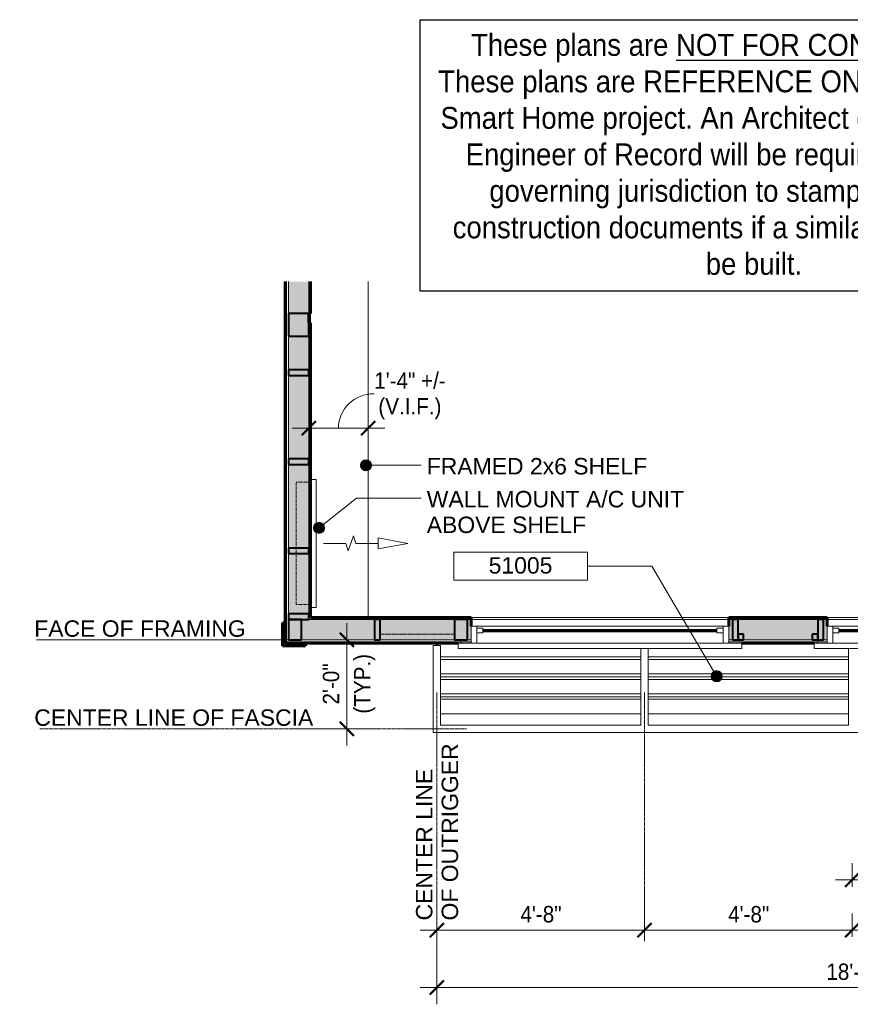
# Model space of a CAD drawing. Header units: inches. Extents: x -283 to 121, y -663 to -398.
# Tile 1 of 2: x -283 to -59, y -663 to -398. Entities that reach past the tile are written whole.
import ezdxf

# ---------------------------------------------------------------- set-up
doc = ezdxf.new("R2010")
doc.units = ezdxf.units.IN
doc.header["$MEASUREMENT"] = 0
for name, pattern in [('1B Hidden Short', [0.125, 0.09375, -0.03125]), ('3B Center Short', [0.59375, 0.375, -0.0625, 0.09375, -0.0625]), ('Dash', [0.25, 0.125, -0.125])]:
    doc.linetypes.add(name, pattern=pattern)
for name, color, linetype, lineweight in [('A-ANNO-DIMS', 1, 'Continuous', 9), ('A-ANNO-DIMS-48', 1, 'Continuous', 9), ('A-ANNO-NOTE', 2, 'Continuous', 9), ('A-ANNO-TEXT', 2, 'Continuous', 9), ('A-DETL', 5, 'Continuous', 9), ('A-FLOR-OTLN', 6, 'Continuous', 18), ('A-GENM', 6, 'Continuous', 9), ('A-GLAZ', 6, 'Continuous', 18), ('A-GLAZ-GLAS', 6, 'Continuous', 40), ('A-WALL', 2, 'Continuous', 60), ('A-WALL-PATT', 2, 'Continuous', 60), ('I-WALL', 2, 'Continuous', 18), ('M-EQPT', 2, 'Continuous', 9), ('S-BEAM', 4, 'Continuous', 9)]:
    doc.layers.add(name, color=color, linetype=linetype, lineweight=lineweight)
doc.styles.add('Arial', font='arial.ttf', dxfattribs={"width": 0.9, "height": 4.425898})
doc.styles.add('Arial_1', font='arial.ttf', dxfattribs={"height": 4.425898})
doc.dimstyles.new('Linear_-_3_32__Arial_2', dxfattribs={"dimscale": 12, "dimtxt": 4.5, "dimasz": 0.3125, "dimexe": 0.375, "dimexo": 0.375, "dimgap": 0.0625, "dimtad": 1, "dimdec": 3, "dimrnd": 0.125, "dimzin": 3, "dimdsep": 46, "dimlunit": 4, "dimtxsty": 'Arial', "dimblk1": 'OBLIQUE', "dimblk2": 'OBLIQUE', "dimsah": 1, "dimcen": 0.09, "dimdle": 0.375, "dimazin": 0, "dimtfac": 1, "dimtdec": 3, "dimtix": 1, "dimtmove": 0, "dimatfit": 3, "dimfxl": 1, "dimtvp": 1, "dimfrac": 2, "dimtolj": 1, "dimtzin": 0, "dimarcsym": 2})
doc.dimstyles.new('Linear_-_3_32__Arial_2_1', dxfattribs={"dimscale": 12, "dimtxt": 4.5, "dimasz": 0.1875, "dimexe": 0.375, "dimexo": 0.375, "dimgap": 0.0625, "dimtad": 1, "dimdec": 3, "dimrnd": 0.125, "dimzin": 3, "dimdsep": 46, "dimlunit": 4, "dimtxsty": 'Arial', "dimblk1": 'OBLIQUE', "dimblk2": 'OBLIQUE', "dimsah": 1, "dimcen": 0.09, "dimdle": 0.375, "dimazin": 0, "dimtfac": 1, "dimtdec": 3, "dimtix": 1, "dimtmove": 0, "dimatfit": 3, "dimfxl": 1, "dimtvp": 1, "dimfrac": 2, "dimtolj": 1, "dimtzin": 0, "dimarcsym": 2})
doc.dimstyles.new('Linear_-_3_32__Arial_Utility_Plans', dxfattribs={"dimscale": 12, "dimtxt": 4.5, "dimasz": 0.3125, "dimexe": 0.375, "dimexo": 0.375, "dimgap": 0.0625, "dimtad": 1, "dimrnd": 0.25, "dimzin": 3, "dimdsep": 46, "dimlunit": 4, "dimtxsty": 'Arial', "dimblk1": 'OBLIQUE', "dimblk2": 'OBLIQUE', "dimsah": 1, "dimcen": 0.09, "dimdle": 0.375, "dimazin": 0, "dimtfac": 1, "dimtix": 1, "dimtmove": 1, "dimatfit": 3, "dimfxl": 1, "dimtvp": 1, "dimfrac": 2, "dimtolj": 1, "dimtzin": 0, "dimarcsym": 2})
pattern_1 = [(135, (0, 0), (-4.006467, -4.006467), [])]
pattern_2 = [(0, (0, 0), (15.36, 3.84), [0.634, -10.886, 0.634, -10.886, -61.44]), (0, (0, 0), (15.36, 3.84), [-23.04, 0.634, -22.406, 0.634, -10.886, -26.88]), (0, (0, 0), (15.36, 3.84), [-57.6, 0.634, -7.046, 0.634, -18.566]), (120, (5.76, 1.92), (-11.005538, 11.38215), [0.634, -10.886, 0.634, -10.886, -61.44]), (120, (5.76, 1.92), (-11.005538, 11.38215), [-23.04, 0.634, -22.406, 0.634, -10.886, -26.88]), (120, (5.76, 1.92), (-11.005538, 11.38215), [-57.6, 0.634, -7.046, 0.634, -18.566]), (240, (7.68, 9.6), (-4.354462, -15.22215), [0.634, -10.886, 0.634, -10.886, -61.44]), (240, (7.68, 9.6), (-4.354462, -15.22215), [-23.04, 0.634, -22.406, 0.634, -10.886, -26.88]), (240, (7.68, 9.6), (-4.354462, -15.22215), [-57.6, 0.634, -7.046, 0.634, -18.566])]

# ---------------------------------------------------------------- blocks, each defined once
blk = doc.blocks.new('Single Fixed - 70_ x 18_-2846920-Bris-Soleil Plan')
at = {"layer": 'A-GLAZ'}
for p, q in [((-38.25, 4.94), (38.25, 4.94)), ((-38.25, 3.44), (-38.25, 4.94)), ((38.25, 3.44), (-38.25, 3.44)), ((34.75, 3.44), (-34.75, 3.44)), ((-34.75, 3.44), (-34.75, -1.13)), ((-33.2, 3.44), (-33.2, -1.13)), ((33.2, -1.13), (33.2, 3.44)), ((34.75, -1.13), (34.75, 3.44)), ((38.25, 4.94), (38.25, 3.44)), ((-33.2, 0.7), (-31.55, 0.7)), ((-31.55, 0.7), (-31.55, -0.55)), ((31.55, -0.55), (31.55, 0.7)), ((31.55, 0.7), (33.2, 0.7)), ((-34.75, -1.13), (34.75, -1.13)), ((-31.55, -0.55), (-33.2, -0.55)), ((33.2, -0.55), (31.55, -0.55))]:
    blk.add_line(p, q, dxfattribs=at)
at = {"layer": 'A-GLAZ-GLAS'}
for p, q in [((31.55, 0.25), (-31.55, 0.25)), ((-31.55, 0), (31.55, 0))]:
    blk.add_line(p, q, dxfattribs=at)
blk = doc.blocks.new('Dimension Lumber - 2x6-1930838-Bris-Soleil Plan')
at = {"layer": 'S-BEAM', "lineweight": 40}
for p, q in [((-204.79, -515.92), (-210.29, -515.92)), ((-210.29, -515.92), (-210.29, -517.42)), ((-210.29, -517.42), (-204.79, -517.42)), ((-204.79, -517.42), (-204.79, -515.92))]:
    blk.add_line(p, q, dxfattribs=at)
blk = doc.blocks.new('Dimension Lumber - 2x6-1930843-Bris-Soleil Plan')
at = {"layer": 'S-BEAM', "lineweight": 40}
for p, q in [((-185.54, -559.17), (-187.04, -559.17)), ((-187.04, -559.17), (-187.04, -564.67)), ((-185.54, -564.67), (-185.54, -559.17)), ((-187.04, -564.67), (-185.54, -564.67))]:
    blk.add_line(p, q, dxfattribs=at)
blk = doc.blocks.new('Dimension Lumber - 2x2-2030656-Bris-Soleil Plan')
at = {"layer": 'S-BEAM', "lineweight": 40}
for p, q in [((-87.54, -563.17), (-89.04, -563.17)), ((-89.04, -563.17), (-89.04, -564.67)), ((-89.04, -564.67), (-87.54, -564.67)), ((-87.54, -564.67), (-87.54, -563.17))]:
    blk.add_line(p, q, dxfattribs=at)
blk = doc.blocks.new('Dimension Lumber - 4x6-2698891-Bris-Soleil Plan')
at = {"layer": 'S-BEAM', "lineweight": 40}
for p, q in [((-162.04, -559.17), (-165.54, -559.17)), ((-165.54, -559.17), (-165.54, -564.67)), ((-162.04, -564.67), (-162.04, -559.17)), ((-165.54, -564.67), (-162.04, -564.67))]:
    blk.add_line(p, q, dxfattribs=at)
blk = doc.blocks.new('Dimension Lumber - 2x6-2817566-Bris-Soleil Plan')
at = {"layer": 'S-BEAM', "lineweight": 40}
for p, q in [((-89.04, -559.17), (-90.54, -559.17)), ((-90.54, -559.17), (-90.54, -564.67)), ((-89.04, -564.67), (-89.04, -559.17)), ((-90.54, -564.67), (-89.04, -564.67))]:
    blk.add_line(p, q, dxfattribs=at)
blk = doc.blocks.new('Dimension Lumber - 2x6-1930878-Bris-Soleil Plan')
at = {"layer": 'S-BEAM', "lineweight": 40}
for p, q in [((-204.79, -491.92), (-210.29, -491.92)), ((-210.29, -491.92), (-210.29, -493.42)), ((-210.29, -493.42), (-204.79, -493.42)), ((-204.79, -493.42), (-204.79, -491.92))]:
    blk.add_line(p, q, dxfattribs=at)
blk = doc.blocks.new('Dimension Lumber - 2x6-2032261-Bris-Soleil Plan')
at = {"layer": 'S-BEAM', "lineweight": 40}
for p, q in [((-204.79, -539.92), (-210.29, -539.92)), ((-210.29, -539.92), (-210.29, -541.42)), ((-210.29, -541.42), (-204.79, -541.42)), ((-204.79, -541.42), (-204.79, -539.92))]:
    blk.add_line(p, q, dxfattribs=at)
blk = doc.blocks.new('FAU Wall Mount - 34_5W x 11_5h x 8_5D-3108273-Bris-Soleil Plan')
at = {"layer": 'M-EQPT', "linetype": 'Dash'}
for p, q in [((-208.16, -522.15), (-204.29, -522.15)), ((-208.16, -555.18), (-208.16, -522.15)), ((-204.29, -555.18), (-208.16, -555.18))]:
    blk.add_line(p, q, dxfattribs=at)
at = {"layer": 'M-EQPT'}
for p, q in [((-202.79, -521.42), (-204.29, -521.42)), ((-204.29, -521.42), (-204.29, -555.92)), ((-202.79, -555.92), (-202.79, -521.42)), ((-194.79, -538.67), (-200.79, -538.67)), ((-194.13, -540.67), (-194.79, -538.67)), ((-192.77, -536.67), (-194.13, -540.67)), ((-192.12, -538.67), (-192.77, -536.67)), ((-186.12, -538.67), (-192.12, -538.67)), ((-186.12, -537.17), (-186.12, -540.17)), ((-178.12, -538.67), (-186.12, -537.17)), ((-186.12, -540.17), (-178.12, -538.67)), ((-204.29, -555.92), (-202.79, -555.92))]:
    blk.add_line(p, q, dxfattribs=at)
blk = doc.blocks.new('DIMBLOCK1-Bris-Soleil Plan')
at = {"layer": 'A-ANNO-DIMS-48', "transparency": 16777216}
for p, q in [((-170.29, -644.76), (-170.29, -638.41)), ((-114.29, -644.76), (-114.29, -638.41)), ((-174.79, -642.91), (-114.29, -642.91)), ((-170.29, -642.91), (-170.29, -644.76)), ((-114.29, -642.91), (-114.29, -644.76))]:
    blk.add_line(p, q, dxfattribs=at)
at = {"layer": 'A-ANNO-DIMS-48', "lineweight": 50, "transparency": 16777216}
for p, q in [((-170.29, -642.91), (-168.41, -641.04)), ((-114.29, -642.91), (-112.41, -641.04)), ((-170.29, -642.91), (-172.16, -644.79)), ((-114.29, -642.91), (-116.16, -644.79))]:
    blk.add_line(p, q, dxfattribs=at)
at = {"layer": 'A-ANNO-DIMS-48', "color": 0, "transparency": 16777216, "insert": (-147.72, -636.42), "char_height": 4.426, "width": 13.0431, "attachment_point": 1, "line_spacing_factor": 0.938532, "style": 'Arial'}
blk.add_mtext('4\'-8"', dxfattribs=at)
blk = doc.blocks.new('_Oblique')
at = {"color": 0, "linetype": 'ByBlock', "lineweight": -2}
blk.add_line((-0.5, -0.5), (0.5, 0.5), dxfattribs=at)
blk = doc.blocks.new('DIMBLOCK2-Bris-Soleil Plan')
at = {"layer": 'A-ANNO-DIMS-48', "transparency": 16777216}
for p, q in [((-114.29, -644.76), (-114.29, -638.41)), ((-58.29, -644.76), (-58.29, -638.41)), ((-114.29, -642.91), (-58.29, -642.91)), ((-114.29, -642.91), (-114.29, -644.76)), ((-58.29, -642.91), (-58.29, -644.76))]:
    blk.add_line(p, q, dxfattribs=at)
at = {"layer": 'A-ANNO-DIMS-48', "lineweight": 50, "transparency": 16777216}
for p, q in [((-114.29, -642.91), (-112.41, -641.04)), ((-58.29, -642.91), (-56.41, -641.04)), ((-114.29, -642.91), (-116.16, -644.79)), ((-58.29, -642.91), (-60.16, -644.79))]:
    blk.add_line(p, q, dxfattribs=at)
at = {"layer": 'A-ANNO-DIMS-48', "color": 0, "transparency": 16777216, "insert": (-91.72, -636.42), "char_height": 4.426, "width": 13.0431, "attachment_point": 1, "line_spacing_factor": 0.938532, "style": 'Arial'}
blk.add_mtext('4\'-8"', dxfattribs=at)
blk = doc.blocks.new('DIMBLOCK3-Bris-Soleil Plan')
at = {"layer": 'A-ANNO-DIMS-48', "transparency": 16777216}
for p, q in [((-58.29, -644.76), (-58.29, -638.41)), ((-2.29, -644.76), (-2.29, -638.41)), ((-58.29, -642.91), (-2.29, -642.91)), ((-58.29, -642.91), (-58.29, -644.76)), ((-2.29, -642.91), (-2.29, -644.76))]:
    blk.add_line(p, q, dxfattribs=at)
at = {"layer": 'A-ANNO-DIMS-48', "lineweight": 50, "transparency": 16777216}
for p, q in [((-58.29, -642.91), (-56.41, -641.04)), ((-2.29, -642.91), (-0.41, -641.04)), ((-58.29, -642.91), (-60.16, -644.79)), ((-2.29, -642.91), (-4.16, -644.79))]:
    blk.add_line(p, q, dxfattribs=at)
at = {"layer": 'A-ANNO-DIMS-48', "color": 0, "transparency": 16777216, "insert": (-35.72, -636.42), "char_height": 4.426, "width": 13.0431, "attachment_point": 1, "line_spacing_factor": 0.938532, "style": 'Arial'}
blk.add_mtext('4\'-8"', dxfattribs=at)
blk = doc.blocks.new('Keynote Tag - Keynote Number - Boxed - Small-135510-Bris-Soleil Plan')
at = {"layer": 'A-ANNO-NOTE'}
for p, q in [((-0.375, -0.0792), (-0.375, 0.0781)), ((-0.375, 0.0781), (0.375, 0.0781)), ((0.375, 0.0781), (0.375, -0.0792)), ((-0.375, -0.0792), (0.375, -0.0792))]:
    blk.add_line(p, q, dxfattribs=at)
blk = doc.blocks.new('DIMBLOCK8-Bris-Soleil Plan')
at = {"layer": 'A-ANNO-DIMS-48', "transparency": 16777216}
for p, q in [((-170.29, -644.51), (-170.29, -662.92)), ((-170.29, -658.42), (-170.29, -644.51)), ((53.71, -646.13), (53.71, -662.92)), ((53.71, -658.42), (53.71, -646.13)), ((-174.79, -658.42), (58.21, -658.42))]:
    blk.add_line(p, q, dxfattribs=at)
at = {"layer": 'A-ANNO-DIMS-48', "lineweight": 50, "transparency": 16777216}
for p, q in [((-170.29, -658.42), (-168.41, -656.54)), ((53.71, -658.42), (55.59, -656.54)), ((-170.29, -658.42), (-172.16, -660.29)), ((53.71, -658.42), (51.84, -660.29))]:
    blk.add_line(p, q, dxfattribs=at)
at = {"layer": 'A-ANNO-DIMS-48', "color": 0, "transparency": 16777216, "insert": (-65.24, -651.92), "char_height": 4.426, "width": 16.6985, "attachment_point": 1, "line_spacing_factor": 0.938532, "style": 'Arial'}
blk.add_mtext('18\'-8"', dxfattribs=at)
blk = doc.blocks.new('DIMBLOCK9-Bris-Soleil Plan')
at = {"layer": 'A-ANNO-DIMS-48', "transparency": 16777216}
for p, q in [((-30.29, -524.73), (-30.29, -633.87)), ((-58.29, -631.22), (-58.29, -624.87)), ((-62.79, -629.37), (-30.29, -629.37)), ((-58.29, -629.37), (-58.29, -631.22))]:
    blk.add_line(p, q, dxfattribs=at)
at = {"layer": 'A-ANNO-DIMS-48', "linetype": '3B Center Short', "transparency": 16777216}
blk.add_line((-30.29, -629.37), (-30.29, -524.73), dxfattribs=at)
at = {"layer": 'A-ANNO-DIMS-48', "lineweight": 50, "transparency": 16777216}
for p, q in [((-58.29, -629.37), (-56.41, -627.5)), ((-30.29, -629.37), (-29.16, -628.25)), ((-58.29, -629.37), (-60.16, -631.25)), ((-30.29, -629.37), (-31.41, -630.5))]:
    blk.add_line(p, q, dxfattribs=at)
at = {"layer": 'A-ANNO-DIMS-48', "color": 0, "transparency": 16777216, "insert": (-49.72, -622.88), "char_height": 4.426, "width": 13.0431, "attachment_point": 1, "line_spacing_factor": 0.938532, "style": 'Arial'}
blk.add_mtext('2\'-4"', dxfattribs=at)
blk = doc.blocks.new('DIMBLOCK11-Bris-Soleil Plan')
at = {"layer": 'A-ANNO-DIMS-48', "transparency": 16777216}
for p, q in [((-194.52, -593.17), (-194.52, -560.17)), ((-278.23, -564.67), (-190.02, -564.67)), ((-194.52, -564.67), (-278.23, -564.67)), ((-192.67, -588.67), (-199.02, -588.67)), ((-194.52, -588.67), (-192.67, -588.67))]:
    blk.add_line(p, q, dxfattribs=at)
at = {"layer": 'A-ANNO-DIMS-48', "lineweight": 50, "transparency": 16777216}
for p, q in [((-194.52, -564.67), (-196.4, -562.79)), ((-194.52, -564.67), (-192.65, -566.54)), ((-194.52, -588.67), (-196.4, -586.79)), ((-194.52, -588.67), (-192.65, -590.54))]:
    blk.add_line(p, q, dxfattribs=at)
at = {"layer": 'A-ANNO-DIMS-48', "color": 0, "transparency": 16777216, "char_height": 4.426, "attachment_point": 1, "rotation": 90, "line_spacing_factor": 0.938532, "style": 'Arial'}
for s, insert, width in [('2\'-0"', (-201.01, -582.1), 13.0431), ('(TYP.)', (-192.59, -584.56), 18.9415)]:
    blk.add_mtext(s, dxfattribs=dict(at, insert=insert, width=width))
blk = doc.blocks.new('DIMBLOCK12-Bris-Soleil Plan')
at = {"layer": 'A-ANNO-DIMS-48', "transparency": 16777216}
for p, q in [((-204.79, -517.71), (-204.79, -503.09)), ((-188.79, -509.44), (-188.79, -503.09)), ((-209.29, -507.59), (-184.29, -507.59)), ((-204.79, -507.59), (-204.79, -517.71)), ((-188.79, -507.59), (-188.79, -509.44))]:
    blk.add_line(p, q, dxfattribs=at)
at = {"layer": 'A-ANNO-DIMS-48', "lineweight": 50, "transparency": 16777216}
for p, q in [((-204.79, -507.59), (-202.91, -505.71)), ((-188.79, -507.59), (-186.91, -505.71)), ((-204.79, -507.59), (-206.66, -509.46)), ((-188.79, -507.59), (-190.66, -509.46))]:
    blk.add_line(p, q, dxfattribs=at)
at = {"layer": 'A-ANNO-DIMS-48', "transparency": 16777216}
blk.add_ellipse((-187.14, -507.59), major_axis=(-9.65, 0), ratio=0.961033, start_param=4.712389, end_param=6.283185, dxfattribs=at)
at = {"layer": 'A-ANNO-DIMS-48', "color": 0, "transparency": 16777216, "char_height": 4.426, "attachment_point": 1, "line_spacing_factor": 0.938532, "style": 'Arial'}
for s, insert, width in [('1\'-4" +/-', (-187.14, -492.57), 22.68), ('(V.I.F.)', (-186.03, -499.5), 20.0215)]:
    blk.add_mtext(s, dxfattribs=dict(at, insert=insert, width=width))

msp = doc.modelspace()

# ---------------------------------------------------------------- hatches: boundary and pattern name
at = {"layer": 'A-ANNO-NOTE'}
h = msp.add_hatch(color=256, dxfattribs=at)
edge = h.paths.add_edge_path(flags=0)
edge.add_arc((-94.8345, -574.4793), 1.5, 0, 360)
at = {"layer": 'A-ANNO-TEXT'}
h = msp.add_hatch(color=7, dxfattribs=at)
edge = h.paths.add_edge_path(flags=0)
edge.add_arc((-189.3774, -517.6247), 1.5, 0, 360)
h = msp.add_hatch(color=7, dxfattribs=at)
edge = h.paths.add_edge_path(flags=0)
edge.add_arc((-202.0213, -534.4808), 1.5, 0, 360)
at = {"layer": 'A-WALL-PATT', "lineweight": 9}
h = msp.add_hatch(dxfattribs=at)
h.set_pattern_fill('FP_1', color=256, style=0, pattern_type=2)
h.set_pattern_definition(pattern_1)
h.paths.add_polyline_path([(-210.7861, -565.5429), (-210.7861, -468.0789), (-211.1611, -468.0789), (-211.1611, -565.5429)], flags=0)
at = {"layer": 'A-WALL-PATT'}
msp.add_hatch(color=256, dxfattribs=at).paths.add_polyline_path([(-204.7861, -564.6679), (-204.7861, -468.0789), (-210.2861, -468.0789), (-210.2861, -564.6679), (-207.4432, -564.6679)], flags=0)
at = {"layer": 'A-WALL-PATT', "lineweight": 9}
h = msp.add_hatch(dxfattribs=at)
h.set_pattern_fill('FP_2', color=256, style=0, pattern_type=2)
h.set_pattern_definition(pattern_2)
h.paths.add_polyline_path([(-204.2861, -559.1679), (-204.2861, -479.2449), (-204.7861, -479.2449), (-204.7861, -559.1679)], flags=0)
h.paths.add_polyline_path([(-204.7861, -476.6679), (-204.2861, -476.6679), (-204.2861, -468.0789), (-204.7861, -468.0789)], flags=0)
at = {"layer": 'A-WALL-PATT'}
h = msp.add_hatch(color=256, dxfattribs=at)
h.paths.add_polyline_path([(-91.5361, -564.6679), (-65.0361, -564.6679), (-65.0361, -559.1679), (-91.5361, -559.1679), (-91.5361, -562.1054)], flags=0)
h.paths.add_polyline_path([(4.4639, -564.6679), (29.7139, -564.6679), (29.7139, -559.1679), (4.4639, -559.1679), (4.4639, -562.1054)], flags=0)
h.paths.add_polyline_path([(-166.9806, -564.6679), (-161.0361, -564.6679), (-161.0361, -559.1679), (-204.7861, -559.1679), (-204.7861, -564.6679), (-175.0731, -564.6679)], flags=0)
at = {"layer": 'A-WALL-PATT', "lineweight": 9}
h = msp.add_hatch(dxfattribs=at)
h.set_pattern_fill('FP_2', color=256, style=0, pattern_type=2)
h.set_pattern_definition(pattern_2)
h.paths.add_polyline_path([(24.2139, -559.1679), (24.2139, -558.6679), (4.4639, -558.6679), (4.4639, -559.1679), (19.1471, -559.1679)], flags=0)
h.paths.add_polyline_path([(-166.9806, -559.1679), (-161.0361, -559.1679), (-161.0361, -558.6679), (-204.2861, -558.6679), (-204.2861, -559.1679), (-175.0731, -559.1679)], flags=0)
h.paths.add_polyline_path([(-91.5361, -559.1679), (-65.0361, -559.1679), (-65.0361, -558.6679), (-91.5361, -558.6679)], flags=0)
h = msp.add_hatch(dxfattribs=at)
h.set_pattern_fill('FP_3', color=256, style=0, pattern_type=2)
h.set_pattern_definition([(45, (0, 0), (-4.006467, 4.006467), []), (135, (0, 0), (-4.006467, -4.006467), [])])
h.paths.add_polyline_path([(-207.4432, -566.2929), (-205.6611, -566.2929), (-205.6611, -565.5429), (-211.1611, -565.5429), (-211.1611, -560.0429), (-211.9111, -560.0429), (-211.9111, -566.2929)], flags=0)
h = msp.add_hatch(dxfattribs=at)
h.set_pattern_fill('FP_1', color=256, style=0, pattern_type=2)
h.set_pattern_definition(pattern_1)
h.paths.add_polyline_path([(7.9639, -565.5429), (30.5889, -565.5429), (30.5889, -565.1679), (4.4639, -565.1679), (4.4639, -565.5429)], flags=0)
h.paths.add_polyline_path([(-207.4432, -565.5429), (-161.0361, -565.5429), (-161.0361, -565.1679), (-210.7861, -565.1679), (-210.7861, -565.5429)], flags=0)
h.paths.add_polyline_path([(-91.5361, -565.5429), (-65.0361, -565.5429), (-65.0361, -565.1679), (-91.5361, -565.1679)], flags=0)

# ---------------------------------------------------------------- linework, layer by layer
msp.add_lwpolyline([(-174.7388, -397.5041), (3.8323, -397.5041), (3.8323, -470.6539), (-174.7388, -470.6539)], close=True)
at = {"layer": 'A-ANNO-NOTE'}
for p, q in [((-112.2574, -544.7702), (-129.6803, -544.7702)), ((-94.8345, -574.4793), (-112.2574, -544.7702))]:
    msp.add_line(p, q, dxfattribs=at)
msp.add_circle((-94.8345, -574.4793), 1.5, dxfattribs=at)
at = {"layer": 'A-ANNO-TEXT', "color": 7}
for p, q in [((-189.3774, -517.6247), (-174.4809, -517.6247)), ((-202.0213, -534.4808), (-191.919, -526.4965)), ((-191.919, -526.4965), (-174.4809, -526.4965))]:
    msp.add_line(p, q, dxfattribs=at)
for centre in [(-189.3774, -517.6247), (-202.0213, -534.4808)]:
    msp.add_circle(centre, 1.5, dxfattribs=at)
at = {"layer": 'A-DETL', "linetype": '1B Hidden Short'}
msp.add_line((-165.5361, -563.1679), (-185.5361, -563.1679), dxfattribs=at)
at = {"layer": 'A-DETL', "linetype": '3B Center Short'}
for p, q in [((-170.2861, -578.8788), (-170.2861, -645.8788)), ((-114.2861, -578.8788), (-114.2861, -645.8788)), ((-162.2861, -588.6679), (-277.2861, -588.6679))]:
    msp.add_line(p, q, dxfattribs=at)
at = {"layer": 'A-FLOR-OTLN'}
msp.add_line((-188.7861, -558.6679), (-188.7861, -468.0789), dxfattribs=at)
at = {"layer": 'A-GENM'}
for p, q in [((-171.2861, -566.1679), (-171.2861, -589.6679)), ((-169.2861, -566.1679), (-171.2861, -566.1679)), ((-170.4111, -565.5429), (-170.4111, -566.1679)), ((-170.1611, -566.1679), (-170.1611, -565.5429)), ((-169.2861, -587.6679), (-169.2861, -566.1679)), ((-115.2861, -567.0429), (-115.2861, -587.6679)), ((-113.2861, -587.6679), (-113.2861, -567.0429)), ((-59.2861, -587.6679), (-59.2861, -567.0429)), ((-115.2861, -569.2448), (-169.2861, -569.2448)), ((-115.2861, -569.9519), (-169.2861, -569.9519)), ((-59.2861, -569.2448), (-113.2861, -569.2448)), ((-59.2861, -569.9519), (-113.2861, -569.9519)), ((-115.2861, -573.841), (-169.2861, -573.841)), ((-115.2861, -574.6198), (-169.2861, -574.6198)), ((-115.2861, -575.3269), (-169.2861, -575.3269)), ((-59.2861, -573.841), (-113.2861, -573.841)), ((-59.2861, -574.6198), (-113.2861, -574.6198)), ((-59.2861, -575.3269), (-113.2861, -575.3269)), ((-115.2861, -579.216), (-169.2861, -579.216)), ((-115.2861, -579.9948), (-169.2861, -579.9948)), ((-115.2861, -580.7019), (-169.2861, -580.7019)), ((-59.2861, -579.216), (-113.2861, -579.216)), ((-59.2861, -579.9948), (-113.2861, -579.9948)), ((-59.2861, -580.7019), (-113.2861, -580.7019)), ((-115.2861, -584.591), (-169.2861, -584.591)), ((-59.2861, -584.591), (-113.2861, -584.591)), ((-115.2861, -587.6679), (-169.2861, -587.6679)), ((-59.2861, -587.6679), (-113.2861, -587.6679)), ((-171.2861, -589.6679), (54.7139, -589.6679))]:
    msp.add_line(p, q, dxfattribs=at)
at = {"layer": 'A-WALL'}
for p, q in [((-211.1611, -560.0429), (-211.9111, -560.0429)), ((-211.9111, -560.0429), (-211.9111, -566.2929)), ((-211.1611, -565.5429), (-211.1611, -560.0429)), ((-211.9111, -566.2929), (-205.6611, -566.2929)), ((-205.6611, -565.5429), (-211.1611, -565.5429)), ((-205.6611, -566.2929), (-205.6611, -565.5429))]:
    msp.add_line(p, q, dxfattribs=at)
at = {"layer": 'I-WALL', "lineweight": 60}
for p, q in [((-211.1611, -468.0789), (-211.1611, -560.0429)), ((-204.2861, -476.6679), (-204.2861, -468.0789)), ((-204.7861, -479.2449), (-204.7861, -476.6679)), ((-204.7861, -476.6679), (-204.2861, -476.6679)), ((-204.2861, -479.2449), (-204.7861, -479.2449)), ((-204.2861, -558.6679), (-204.2861, -479.2449)), ((-161.0361, -558.6679), (-204.2861, -558.6679)), ((-161.0361, -560.9794), (-161.0361, -558.6679)), ((-65.0361, -558.6679), (-91.5361, -558.6679)), ((-91.5361, -558.6679), (-91.5361, -560.9794)), ((-65.0361, -560.9794), (-65.0361, -558.6679)), ((-205.6611, -565.5429), (-164.5361, -565.5429)), ((-88.0361, -565.5429), (-68.5361, -565.5429))]:
    msp.add_line(p, q, dxfattribs=at)
at = {"layer": 'I-WALL'}
for p, q in [((-210.7861, -565.1679), (-210.7861, -468.0789)), ((-210.2861, -564.6679), (-210.2861, -468.0789)), ((-204.7861, -476.6679), (-204.7861, -468.0789)), ((-204.2861, -476.6679), (-204.2861, -479.2449)), ((-204.7861, -559.1679), (-204.7861, -479.2449)), ((-204.7861, -559.1679), (-161.0361, -559.1679)), ((-161.0361, -558.6679), (-91.5361, -558.6679)), ((-91.5361, -559.1679), (-65.0361, -559.1679)), ((-65.0361, -558.6679), (4.4639, -558.6679)), ((-210.7861, -565.1679), (-161.0361, -565.1679)), ((-210.2861, -564.6679), (-161.0361, -564.6679)), ((-91.5361, -564.6679), (-65.0361, -564.6679)), ((-91.5361, -565.1679), (-65.0361, -565.1679))]:
    msp.add_line(p, q, dxfattribs=at)
at = {"layer": 'S-BEAM', "lineweight": 40}
for p, q in [((-204.7861, -476.6679), (-210.2861, -476.6679)), ((-210.2861, -476.6679), (-210.2861, -482.8526)), ((-204.7861, -482.8526), (-204.7861, -476.6679)), ((-210.2861, -482.8526), (-204.7861, -482.8526)), ((-204.7861, -557.6679), (-210.2861, -557.6679)), ((-210.2861, -557.6679), (-210.2861, -559.1679)), ((-210.2861, -559.1679), (-204.7861, -559.1679)), ((-210.2861, -559.1679), (-210.2861, -564.6679)), ((-206.7861, -559.1679), (-210.2861, -559.1679)), ((-206.7861, -564.6679), (-206.7861, -559.1679)), ((-204.7861, -559.1679), (-204.7861, -557.6679)), ((-210.2861, -564.6679), (-206.7861, -564.6679))]:
    msp.add_line(p, q, dxfattribs=at)
at = {"layer": 'S-BEAM'}
for p, q in [((-91.5361, -559.1679), (-161.0361, -559.1679)), ((4.4639, -559.1679), (-65.0361, -559.1679))]:
    msp.add_line(p, q, dxfattribs=at)

# ---------------------------------------------------------------- block references
at = {"layer": 'A-ANNO-NOTE', "xscale": 47.99999999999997, "yscale": 47.99999999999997, "zscale": 47.99999999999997}
msp.add_blockref('Keynote Tag - Keynote Number - Boxed - Small-135510-Bris-Soleil Plan', (-147.6803, -544.7433), dxfattribs=at)
at = {"layer": 'A-GLAZ', "rotation": 180}
for p in [(-126.2861, -562.1054), (-30.2861, -562.1054)]:
    msp.add_blockref('Single Fixed - 70_ x 18_-2846920-Bris-Soleil Plan', p, dxfattribs=at)
at = {"layer": 'M-EQPT'}
msp.add_blockref('FAU Wall Mount - 34_5W x 11_5h x 8_5D-3108273-Bris-Soleil Plan', (0, 0), dxfattribs=at)
at = {"layer": 'S-BEAM'}
for name, p in [('Dimension Lumber - 2x6-1930878-Bris-Soleil Plan', (0, 0)), ('Dimension Lumber - 2x6-1930838-Bris-Soleil Plan', (0, 0)), ('Dimension Lumber - 2x6-2032261-Bris-Soleil Plan', (0, 0)), ('Dimension Lumber - 2x6-1930843-Bris-Soleil Plan', (0, 0)), ('Dimension Lumber - 4x6-2698891-Bris-Soleil Plan', (0, 0)), ('Dimension Lumber - 2x6-2817566-Bris-Soleil Plan', (0, 0)), ('Dimension Lumber - 2x6-2817566-Bris-Soleil Plan', (23, 0)), ('Dimension Lumber - 2x2-2030656-Bris-Soleil Plan', (0, 0)), ('Dimension Lumber - 2x2-2030656-Bris-Soleil Plan', (20, 0))]:
    msp.add_blockref(name, p, dxfattribs=at)

# ---------------------------------------------------------------- texts
at = {"insert": (-84.7641, -401.3464), "char_height": 5.9011976, "width": 170.64303, "attachment_point": 2, "style": 'Arial'}
msp.add_mtext('These plans are {\\LNOT FOR CONSTRUCTION}. These plans are REFERENCE ONLY for the Honda Smart Home project. An Architect of Record and an Engineer of Record will be required by the local governing jurisdiction to stamp and sign the construction documents if a similar house were to be built.', dxfattribs=at)
at = {"layer": 'A-ANNO-TEXT', "color": 7, "char_height": 4.425898, "attachment_point": 1, "line_spacing_factor": 0.938532, "style": 'Arial_1'}
for s, insert, width in [('FRAMED 2x6 SHELF', (-172.9809, -515.6565), 70.686), ('WALL MOUNT A/C UNIT\\PABOVE SHELF', (-172.9809, -524.5283), 82.458), ('FACE OF FRAMING', (-278.802, -559.4194), 67.77), ('CENTER LINE OF FASCIA', (-278.802, -583.4194), 89.478)]:
    msp.add_mtext(s, dxfattribs=dict(at, insert=insert, width=width))
at = {"layer": 'A-ANNO-TEXT', "color": 7, "insert": (-175.886, -640.3189), "char_height": 4.425898, "width": 56.754, "attachment_point": 1, "rotation": 90, "line_spacing_factor": 0.938532, "style": 'Arial_1'}
msp.add_mtext('CENTER LINE\\POF OUTRIGGER', dxfattribs=at)

# ---------------------------------------------------------------- dimensions: what is measured, and where the dimension line sits
at = {"layer": 'A-ANNO-DIMS'}
dim = msp.add_linear_dim(base=(-188.7861, -507.5867), p1=(-204.7861, -513.2131), p2=(-188.7861, -504.9351), text='1\'-4"+/-\\X(V.I.F.)', dimstyle='Linear_-_3_32__Arial_Utility_Plans', override={"dimpost": '<>', "dimfxl": 18.014584}, dxfattribs=at)
dim.commit()
dim.dimension.update_dxf_attribs({"geometry": 'DIMBLOCK12-Bris-Soleil Plan', "text_midpoint": (-187.1381, -498.4745), "dimtype": 160})
for base, p1, p2, dimstyle, override, picture, middle in [((-30.2861, -629.3716), (-58.2861, -626.7199), (-30.2861, -520.2337), 'Linear_-_3_32__Arial_2_1', {"dimpost": '<>', "dimfxl": 110.105972}, 'DIMBLOCK9-Bris-Soleil Plan', (-44.2861, -626.3996)), ((-114.2861, -642.9127), (-170.2861, -640.2611), (-114.2861, -640.2611), 'Linear_-_3_32__Arial_2', {"dimpost": '<>', "dimfxl": 56}, 'DIMBLOCK1-Bris-Soleil Plan', (-142.2861, -639.903)), ((-58.2861, -642.9127), (-114.2861, -640.2611), (-58.2861, -640.2611), 'Linear_-_3_32__Arial_2', {"dimpost": '<>', "dimfxl": 56}, 'DIMBLOCK2-Bris-Soleil Plan', (-86.2861, -639.903)), ((-2.2861, -642.9127), (-58.2861, -640.2611), (-2.2861, -640.2611), 'Linear_-_3_32__Arial_2', {"dimpost": '<>', "dimfxl": 56}, 'DIMBLOCK3-Bris-Soleil Plan', (-30.2861, -639.903)), ((53.7139, -658.416), (-170.2861, -640.0108), (53.7139, -641.6288), 'Linear_-_3_32__Arial_2', {"dimpost": '<>', "dimfxl": 224.005843}, 'DIMBLOCK8-Bris-Soleil Plan', (-58.2861, -655.4063))]:
    dim = msp.add_linear_dim(base=base, p1=p1, p2=p2, dimstyle=dimstyle, override=override, dxfattribs=at)
    dim.commit()
    dim.dimension.update_dxf_attribs({"geometry": picture, "text_midpoint": middle})
dim = msp.add_linear_dim(base=(-194.5216, -564.6679), p1=(-197.1733, -588.6679), p2=(-282.7299, -564.6679), angle=90, text='2\'-0"\\X(TYP.)', dimstyle='Linear_-_3_32__Arial_2', override={"dimpost": '<>', "dimfxl": 88.859089}, dxfattribs=at)
dim.commit()
dim.dimension.update_dxf_attribs({"geometry": 'DIMBLOCK11-Bris-Soleil Plan', "text_midpoint": (-194.5216, -576.6679)})

# ---------------------------------------------------------------- next in the draw order: texts
at = {"layer": 'A-ANNO-NOTE', "insert": (-147.694, -542.3872), "char_height": 4.4259, "width": 20.52, "attachment_point": 2, "line_spacing_factor": 0.938532, "style": 'Arial_1', "bg_fill": 3, "box_fill_scale": 1.25, "bg_fill_color": 0, "bg_fill_transparency": 0}
msp.add_mtext('51005', dxfattribs=at)

doc.saveas('drawing.dxf')
